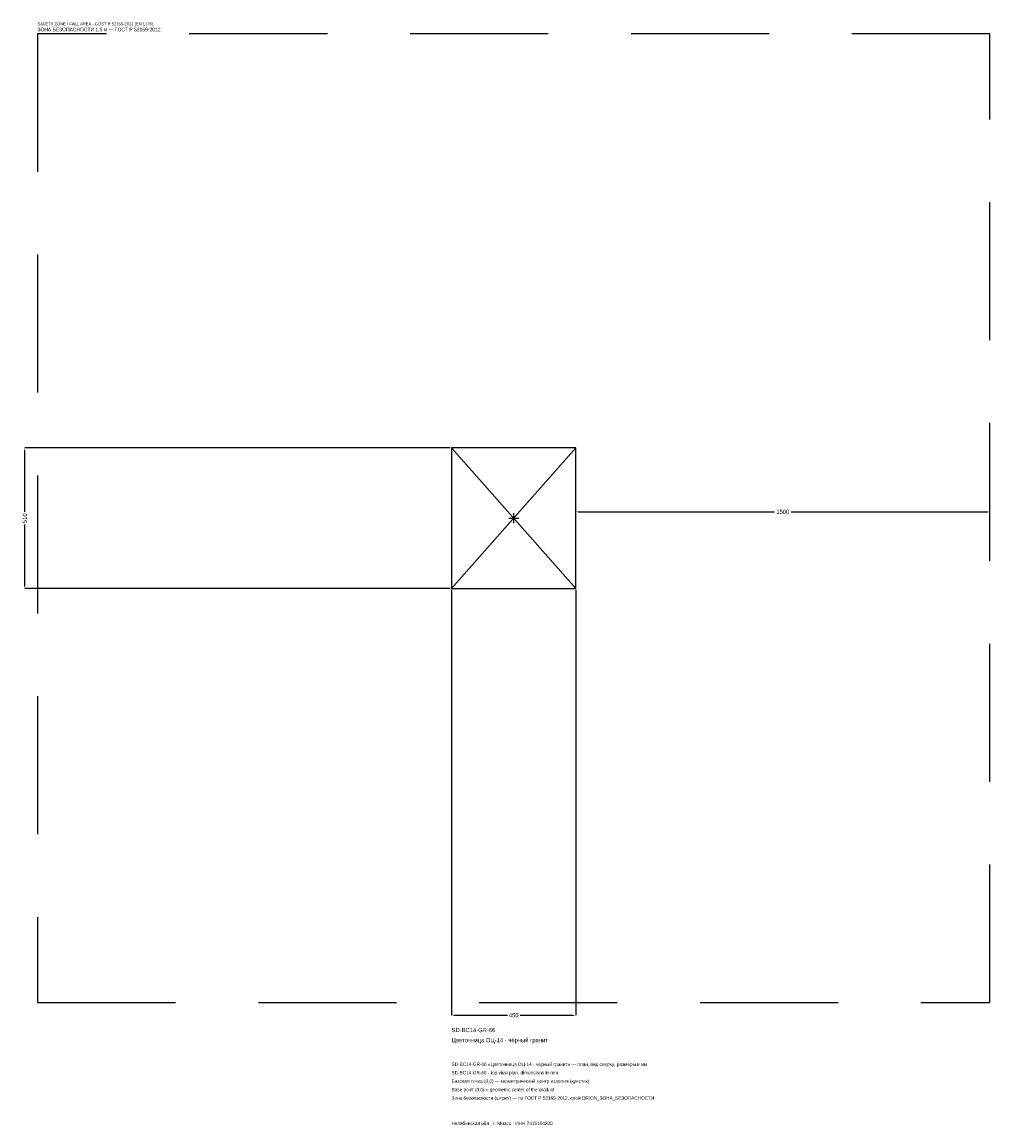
# Model space of a CAD drawing. Header units: metres. Extents: x -1781 to 1725, y -2202 to 1798.
import ezdxf

# ---------------------------------------------------------------- set-up
doc = ezdxf.new("R2010")
doc.units = ezdxf.units.M
doc.linetypes.add('DASHED', pattern=[800, 500, -300])
for name, color, linetype in [('ЗСК_ДАННЫЕ', 3, 'Continuous'), ('ЗСК_ЗОНА_БЕЗОПАСНОСТИ', 1, 'Continuous'), ('ЗСК_КОНТУР', 7, 'Continuous'), ('ЗСК_РАЗМЕРЫ', 8, 'Continuous')]:
    doc.layers.add(name, color=color, linetype=linetype)
doc.dimstyles.new('ORION', dxfattribs={"dimtxt": 15.3, "dimasz": 9.18, "dimexe": 1.25, "dimexo": 4.59, "dimtad": 1, "dimdec": 0, "dimcen": 2.5, "dimazin": 3, "dimtfac": 1, "dimtmove": 0, "dimatfit": 3})

# ---------------------------------------------------------------- blocks, each defined once
blk = doc.blocks.new('_CLOSEDFILLED')
at = {"color": 0, "linetype": 'BYBLOCK'}
blk.add_solid([(-1, 0.16), (0, 0), (-1, -0.16)], dxfattribs=at)
blk = doc.blocks.new('*D1')
for p, q in [((-225, -259.59), (-225, -1800.9)), ((225, -259.59), (225, -1800.9)), ((-215.82, -1800.9), (-22.95, -1800.9)), ((22.95, -1800.9), (215.82, -1800.9))]:
    blk.add_line(p, q)
at = {"layer": 'Defpoints'}
for p in [(-225, -255), (225, -255), (-225, -1800.9)]:
    blk.add_point(p, dxfattribs=at)
at = {"layer": 'ЗСК_РАЗМЕРЫ', "xscale": 9.18, "yscale": 9.18, "rotation": 180}
blk.add_blockref('_CLOSEDFILLED', (-225, -1800.9), dxfattribs=at)
at = {"layer": 'ЗСК_РАЗМЕРЫ', "xscale": 9.18, "yscale": 9.18}
blk.add_blockref('_CLOSEDFILLED', (225, -1800.9), dxfattribs=at)
at = {"layer": 'ЗСК_РАЗМЕРЫ', "insert": (0, -1800.9), "char_height": 15.3, "attachment_point": 5}
blk.add_mtext('450', dxfattribs=at)
blk = doc.blocks.new('*D2')
for p, q in [((-229.59, 255), (-1770.9, 255)), ((-1770.9, 22.95), (-1770.9, 245.82)), ((-1770.9, -245.82), (-1770.9, -22.95)), ((-229.59, -255), (-1770.9, -255))]:
    blk.add_line(p, q)
at = {"layer": 'Defpoints'}
for p in [(-225, 255), (-1770.9, -255), (-225, -255)]:
    blk.add_point(p, dxfattribs=at)
at = {"layer": 'ЗСК_РАЗМЕРЫ', "xscale": 9.18, "yscale": 9.18}
for p, rotation in [((-1770.9, 255), 90), ((-1770.9, -255), 270)]:
    blk.add_blockref('_CLOSEDFILLED', p, dxfattribs=dict(at, rotation=rotation))
at = {"layer": 'ЗСК_РАЗМЕРЫ', "insert": (-1770.9, 0), "char_height": 15.3, "attachment_point": 5, "rotation": 90}
blk.add_mtext('510', dxfattribs=at)
blk = doc.blocks.new('*D3')
for p, q in [((225, 4.59), (225, 22.95)), ((234.18, 22.95), (944.4, 22.95)), ((1005.6, 22.95), (1715.82, 22.95)), ((1725, 4.59), (1725, 22.95))]:
    blk.add_line(p, q)
at = {"layer": 'Defpoints'}
for p in [(225, 22.95), (225, 0), (1725, 0)]:
    blk.add_point(p, dxfattribs=at)
at = {"layer": 'ЗСК_РАЗМЕРЫ', "xscale": 9.18, "yscale": 9.18, "rotation": 180}
blk.add_blockref('_CLOSEDFILLED', (225, 22.95), dxfattribs=at)
at = {"layer": 'ЗСК_РАЗМЕРЫ', "xscale": 9.18, "yscale": 9.18}
blk.add_blockref('_CLOSEDFILLED', (1725, 22.95), dxfattribs=at)
at = {"layer": 'ЗСК_РАЗМЕРЫ', "insert": (975, 22.95), "char_height": 15.3, "attachment_point": 5}
blk.add_mtext('1500', dxfattribs=at)
blk = doc.blocks.new('ОРИОН SD-BC14-GR-66 Цветочница ОЦ-14 · чёрный гранит')
at = {"layer": 'ЗСК_ЗОНА_БЕЗОПАСНОСТИ', "linetype": 'DASHED'}
blk.add_lwpolyline([(-1725, -1755), (1725, -1755), (1725, 1755), (-1725, 1755)], close=True, dxfattribs=at)
at = {"layer": 'ЗСК_КОНТУР'}
for p, q in [((-225, -255), (225, 255)), ((-225, 255), (225, -255))]:
    blk.add_line(p, q, dxfattribs=at)
blk.add_lwpolyline([(-225, -255), (225, -255), (225, 255), (-225, 255)], close=True, dxfattribs=at)
at = {"layer": 'ЗСК_РАЗМЕРЫ'}
for p, q in [((-18, 0), (18, 0)), ((0, -18), (0, 18))]:
    blk.add_line(p, q, dxfattribs=at)
at = {"layer": 'ЗСК_ДАННЫЕ'}
for tag, p in [('АРТИКУЛ', (-225, -1862.1)), ('НАИМЕНОВАНИЕ', (-225, -1898.82))]:
    blk.add_attdef(tag, p, '', height=15.3, dxfattribs=at)
at = {"layer": 'ЗСК_ДАННЫЕ', "flags": 1}
for tag, p in [('ТЕЛЕФОН', (-225, -1972.26)), ('ПРОИЗВОДИТЕЛЬ', (-225, -1935.54)), ('САЙТ', (-225, -2045.7)), ('АДРЕС', (-225, -2082.42)), ('РЕКВИЗИТЫ', (-225, -2119.14)), ('ГАБАРИТЫ', (-225, -2155.86)), ('ЗОНА_БЕЗОПАСНОСТИ', (-225, -2192.58))]:
    blk.add_attdef(tag, p, '', height=15.3, dxfattribs=at)
at = {"layer": 'ЗСК_ЗОНА_БЕЗОПАСНОСТИ', "color": 1}
for s, height, p in [('SAFETY ZONE / FALL AREA - GOST R 52169-2012 (EN 1176)', 10.71, (-1725, 1785.6)), ('ЗОНА БЕЗОПАСНОСТИ 1,5 м — ГОСТ Р 52169-2012', 13.005, (-1725, 1764.18))]:
    blk.add_text(s, height=height, dxfattribs=at).set_placement(p)
at = {"layer": 'ЗСК_РАЗМЕРЫ'}
dim = blk.add_linear_dim(base=(-1770.9, -255), p1=(-225, -255), p2=(-225, 255), angle=90, dimstyle='ORION', dxfattribs=at)
dim.commit()
dim.dimension.update_dxf_attribs({"geometry": '*D2', "text_midpoint": (-1770.9, 0)})
for base, p1, p2, picture, middle in [((225, 22.95), (225, 0), (1725, 0), '*D3', (975, 22.95)), ((-225, -1800.9), (-225, -255), (225, -255), '*D1', (0, -1800.9))]:
    dim = blk.add_linear_dim(base=base, p1=p1, p2=p2, dimstyle='ORION', dxfattribs=at)
    dim.commit()
    dim.dimension.update_dxf_attribs({"geometry": picture, "text_midpoint": middle})

msp = doc.modelspace()

# ---------------------------------------------------------------- block references
msp.add_blockref('ОРИОН SD-BC14-GR-66 Цветочница ОЦ-14 · чёрный гранит', (0, 0)).add_auto_attribs({'АРТИКУЛ': 'SD-BC14-GR-66', 'НАИМЕНОВАНИЕ': 'Цветочница ОЦ-14 · чёрный гранит'})

# ---------------------------------------------------------------- texts
at = {"layer": 'ЗСК_ДАННЫЕ', "color": 3}
for s, p in [('SD-BC14-GR-66 «Цветочница ОЦ-14 · чёрный гранит» — план, вид сверху, размеры в мм', (-225, -1984.5)), ('SD-BC14-GR-66 - top view plan, dimensions in mm', (-225, -2015.1)), ('Челябинская обл., г. Миасс · ИНН 7415104200', (-225, -2198.7))]:
    msp.add_text(s, height=12.24, dxfattribs=at).set_placement(p)
at = {"layer": 'ЗСК_ДАННЫЕ', "color": 7}
for s, p in [('Базовая точка (0,0) — геометрический центр изделия (крестик)', (-225, -2045.7)), ('Base point (0,0) = geometric center of the product', (-225, -2076.3))]:
    msp.add_text(s, height=12.24, dxfattribs=at).set_placement(p)
at = {"layer": 'ЗСК_ДАННЫЕ', "color": 1}
msp.add_text('Зона безопасности (штрих) — по ГОСТ Р 52169-2012, слой ORION_ЗОНА_БЕЗОПАСНОСТИ', height=12.24, dxfattribs=at).set_placement((-225, -2106.9))

doc.saveas('drawing.dxf')
